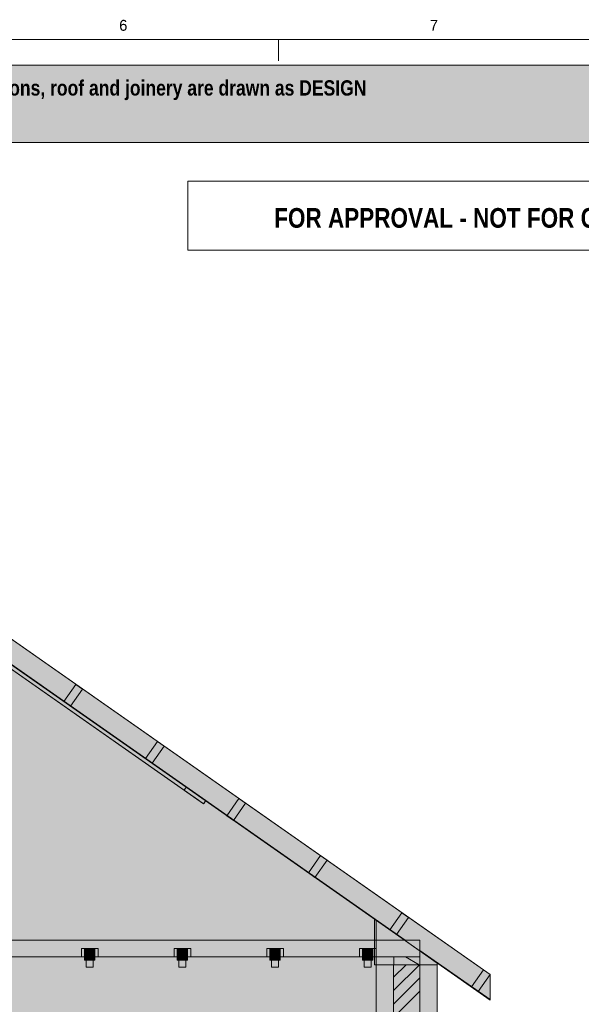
# Model space of a CAD drawing. Header units: millimetres. Extents: x 17 to 413, y 4 to 292.
# Tile 18 of 19: x 207 to 272, y 178 to 292. Entities that reach past the tile are written whole.
import ezdxf
from ezdxf.enums import TextEntityAlignment as Align

# ---------------------------------------------------------------- set-up
doc = ezdxf.new("R2010")
doc.units = ezdxf.units.MM
for name, color, linetype in [('FILL-C_BDBDBF', 7, 'Continuous'), ('FILL-C_CCB294', 7, 'Continuous'), ('FILL-EPS', 7, 'Continuous'), ('FILL-TIMBER', 7, 'Continuous'), ('FILL-WHITE', 7, 'Continuous'), ('LINE-CORE', 7, 'Continuous'), ('LINE-INK', 7, 'Continuous'), ('LINE-RED', 7, 'Continuous'), ('LINE-STEEL_GREY', 7, 'Continuous'), ('LINE-TIMBER_DK', 7, 'Continuous'), ('TEXT-INK', 7, 'Continuous'), ('TEXT-RED', 7, 'Continuous'), ('TEXT-STEEL_GREY', 7, 'Continuous')]:
    doc.layers.add(name, color=color, linetype=linetype)
doc.styles.add('OpenSansCondensed-Bold', font='OpenSansCondensed-Bold.ttf')

msp = doc.modelspace()

# ---------------------------------------------------------------- hatches: boundary and pattern name
at = {"layer": 'FILL-C_BDBDBF', "true_color": 0xbdbdbf}
h = msp.add_hatch(color=9, dxfattribs=at)
h.dxf.hatch_style = 1
h.paths.add_polyline_path([(253.17, 182.39), (253.17, 176.31), (250.64, 176.31), (250.12, 176.31), (250.12, 182.39), (250.19, 182.39)])
at = {"layer": 'FILL-C_CCB294', "true_color": 0xccb294}
h = msp.add_hatch(color=253, dxfattribs=at)
h.dxf.hatch_style = 1
h.paths.add_polyline_path([(250.17, 182.39), (250.17, 183.05), (250.17, 183.33), (251.05, 183.33), (253.17, 183.33), (253.17, 182.67), (253.17, 182.39), (252.29, 182.39)])
h = msp.add_hatch(color=253, dxfattribs=at)
h.dxf.hatch_style = 1
h.paths.add_polyline_path([(250.17, 182.39), (250.17, 183.05), (250.17, 183.33), (251.05, 183.33), (253.17, 183.33), (253.17, 182.67), (253.17, 182.39), (252.29, 182.39)])
at = {"layer": 'FILL-EPS', "true_color": 0xccffff}
h = msp.add_hatch(color=7, dxfattribs=at)
h.dxf.hatch_style = 1
h.paths.add_polyline_path([(250.12, 182.39), (250.12, 176.31), (248.09, 176.31), (248.09, 178.41), (248.09, 179.68), (248.09, 180.35), (248.09, 182.39)])
h = msp.add_hatch(color=7, dxfattribs=at)
h.dxf.hatch_style = 1
h.paths.add_polyline_path([(255.2, 176.97), (255.2, 175.81), (254.2, 175.81), (253.19, 175.81), (253.19, 176.05), (253.19, 176.31), (253.17, 176.31), (253.17, 182.39), (255.2, 182.39)])
at = {"layer": 'FILL-TIMBER', "true_color": 0xedd6a8}
h = msp.add_hatch(color=41, dxfattribs=at)
h.dxf.hatch_style = 1
h.paths.add_polyline_path([(227.44, 201.53), (225.77, 202.7), (225.83, 202.8), (226.02, 203.06), (227.69, 201.89), (228.28, 201.48), (228.09, 201.21), (228.03, 201.12)])
at = {"layer": 'FILL-WHITE', "true_color": 0xfff5f0}
h = msp.add_hatch(color=7, dxfattribs=at)
h.dxf.hatch_style = 1
h.paths.add_polyline_path([(23, 278), (307, 278), (307, 287), (23, 287)])
at = {"layer": 'FILL-WHITE', "true_color": 0xffffff}
h = msp.add_hatch(color=7, dxfattribs=at)
h.dxf.hatch_style = 1
h.paths.add_polyline_path([(156.3, 254.82), (156.3, 254.82), (253.17, 186.99), (253.17, 186.99), (253.17, 186.99), (261.34, 181.27), (261.34, 181.27), (261.34, 178.34), (253.17, 184.06), (253.17, 185.27), (251.45, 185.27), (156.3, 251.89), (156.3, 254.82), (156.29, 254.83)])
h = msp.add_hatch(color=7, dxfattribs=at)
h.dxf.hatch_style = 1
h.paths.add_polyline_path([(156.3, 254.82), (156.3, 254.82), (253.17, 186.99), (253.17, 186.99), (253.17, 186.99), (261.34, 181.27), (261.34, 181.27), (261.34, 178.34), (253.17, 184.06), (253.17, 185.27), (251.45, 185.27), (156.3, 251.89), (156.3, 254.82), (156.29, 254.83)])
h = msp.add_hatch(color=7, dxfattribs=at)
h.dxf.hatch_style = 1
h.paths.add_polyline_path([(156.3, 254.82), (156.3, 254.82), (253.17, 186.99), (253.17, 186.99), (253.17, 186.99), (261.34, 181.27), (261.34, 181.27), (261.34, 178.34), (253.17, 184.06), (253.17, 185.27), (251.45, 185.27), (156.3, 251.89), (156.3, 254.82), (156.29, 254.83)])
h = msp.add_hatch(color=7, dxfattribs=at)
h.dxf.hatch_style = 1
h.paths.add_polyline_path([(156.3, 254.82), (156.3, 254.82), (253.17, 186.99), (253.17, 186.99), (253.17, 186.99), (261.34, 181.27), (261.34, 181.27), (261.34, 178.34), (253.17, 184.06), (253.17, 185.27), (251.45, 185.27), (156.3, 251.89), (156.3, 254.82), (156.29, 254.83)])
h = msp.add_hatch(color=7, dxfattribs=at)
h.dxf.hatch_style = 1
h.paths.add_polyline_path([(156.3, 254.82), (156.3, 254.82), (253.17, 186.99), (253.17, 186.99), (253.17, 186.99), (261.34, 181.27), (261.34, 181.27), (261.34, 178.34), (253.17, 184.06), (253.17, 185.27), (251.45, 185.27), (156.3, 251.89), (156.3, 254.82), (156.29, 254.83)])
h = msp.add_hatch(color=7, dxfattribs=at)
h.dxf.hatch_style = 1
h.paths.add_polyline_path([(156.3, 254.82), (156.3, 254.82), (253.17, 186.99), (253.17, 186.99), (253.17, 186.99), (261.34, 181.27), (261.34, 181.27), (261.34, 178.34), (253.17, 184.06), (253.17, 185.27), (251.45, 185.27), (156.3, 251.89), (156.3, 254.82), (156.29, 254.83)])
h = msp.add_hatch(color=7, dxfattribs=at)
h.dxf.hatch_style = 1
h.paths.add_polyline_path([(156.3, 254.82), (156.3, 254.82), (253.17, 186.99), (253.17, 186.99), (253.17, 186.99), (261.34, 181.27), (261.34, 181.27), (261.34, 178.34), (253.17, 184.06), (253.17, 185.27), (251.45, 185.27), (156.3, 251.89), (156.3, 254.82), (156.29, 254.83)])
h = msp.add_hatch(color=7, dxfattribs=at)
h.dxf.hatch_style = 1
h.paths.add_polyline_path([(156.3, 251.84), (156.3, 254.82), (261.34, 181.27), (261.34, 178.29), (156.3, 251.84)])
h = msp.add_hatch(color=7, dxfattribs=at)
h.dxf.hatch_style = 1
h.paths.add_polyline_path([(156.3, 251.84), (156.3, 254.82), (261.34, 181.27), (261.34, 178.29), (156.3, 251.84)])
h = msp.add_hatch(color=7, dxfattribs=at)
h.dxf.hatch_style = 1
h.paths.add_polyline_path([(156.3, 251.84), (156.3, 254.82), (261.34, 181.27), (261.34, 178.29), (156.3, 251.84)])
h = msp.add_hatch(color=7, dxfattribs=at)
h.dxf.hatch_style = 1
h.paths.add_polyline_path([(156.3, 251.84), (156.3, 254.82), (261.34, 181.27), (261.34, 178.29), (156.3, 251.84)])
h = msp.add_hatch(color=7, dxfattribs=at)
h.dxf.hatch_style = 1
h.paths.add_polyline_path([(156.3, 254.82), (253.17, 186.99), (261.34, 181.27), (261.34, 178.34), (253.17, 184.06), (253.17, 185.27), (251.45, 185.27), (156.3, 251.89)])
h = msp.add_hatch(color=7, dxfattribs=at)
h.dxf.hatch_style = 1
h.paths.add_polyline_path([(156.3, 254.82), (253.17, 186.99), (261.34, 181.27), (261.34, 178.34), (253.17, 184.06), (253.17, 185.27), (251.45, 185.27), (156.3, 251.89)])
h = msp.add_hatch(color=7, dxfattribs=at)
h.dxf.hatch_style = 1
h.paths.add_polyline_path([(156.3, 254.82), (253.17, 186.99), (261.34, 181.27), (261.34, 178.34), (253.17, 184.06), (253.17, 185.27), (251.45, 185.27), (156.3, 251.89)])
h = msp.add_hatch(color=7, dxfattribs=at)
h.dxf.hatch_style = 1
h.paths.add_polyline_path([(156.3, 254.82), (253.17, 186.99), (261.34, 181.27), (261.34, 178.34), (253.17, 184.06), (253.17, 185.27), (251.45, 185.27), (156.3, 251.89)])
h = msp.add_hatch(color=7, dxfattribs=at)
h.dxf.hatch_style = 1
h.paths.add_polyline_path([(156.3, 254.82), (253.17, 186.99), (261.34, 181.27), (261.34, 178.34), (253.17, 184.06), (253.17, 185.27), (251.45, 185.27), (156.3, 251.89)])
h = msp.add_hatch(color=7, dxfattribs=at)
h.dxf.hatch_style = 1
h.paths.add_polyline_path([(156.3, 254.82), (253.17, 186.99), (261.34, 181.27), (261.34, 178.34), (253.17, 184.06), (253.17, 185.27), (251.45, 185.27), (156.3, 251.89)])
h = msp.add_hatch(color=7, dxfattribs=at)
h.dxf.hatch_style = 1
h.paths.add_polyline_path([(156.3, 254.82), (253.17, 186.99), (261.34, 181.27), (261.34, 178.34), (253.17, 184.06), (253.17, 185.27), (251.45, 185.27), (156.3, 251.89)])
h = msp.add_hatch(color=7, dxfattribs=at)
h.dxf.hatch_style = 1
h.paths.add_polyline_path([(64.52, 187.57), (148.53, 246.4), (164.07, 246.4), (248.09, 187.57), (248.09, 136.67), (64.52, 136.67)])
h.paths.add_polyline_path([(176.8, 154.46), (176.8, 175.81), (162.79, 175.81), (162.79, 154.46)], flags=0)
h = msp.add_hatch(color=7, dxfattribs=at)
h.dxf.hatch_style = 1
h.paths.add_polyline_path([(64.52, 182.39), (64.72, 182.39), (64.72, 187.71), (148.53, 246.4), (164.07, 246.4), (165.17, 245.63), (165.97, 245.07), (165.99, 245.06), (247.16, 188.22), (247.89, 187.71), (247.89, 182.39), (248.09, 182.39), (248.09, 136.67), (64.52, 136.67)])
h.paths.add_polyline_path([(177.3, 154.46), (177.3, 176.31), (177.27, 176.3), (177.27, 176.31), (162.29, 176.31), (162.29, 154.46)], flags=0)
h = msp.add_hatch(color=7, dxfattribs=at)
h.dxf.hatch_style = 1
h.paths.add_polyline_path([(163.74, 246.67), (163.74, 246.67), (226.02, 203.06), (225.84, 202.81), (225.83, 202.8), (225.77, 202.7), (163.49, 246.31)])
h = msp.add_hatch(color=7, dxfattribs=at)
h.dxf.hatch_style = 1
h.paths.add_polyline_path([(164.86, 245.89), (228.28, 201.48), (228.09, 201.2), (228.03, 201.12), (228.03, 201.12), (164.61, 245.52), (164.86, 245.89), (164.85, 245.89)])
h = msp.add_hatch(color=7, dxfattribs=at)
h.dxf.hatch_style = 1
h.paths.add_polyline_path([(211.78, 212.99), (213.18, 214.99), (213.95, 214.45), (212.55, 212.46)])
h = msp.add_hatch(color=7, dxfattribs=at)
h.dxf.hatch_style = 1
h.paths.add_polyline_path([(211.78, 212.99), (213.18, 214.99), (213.95, 214.45), (212.55, 212.46)])
h = msp.add_hatch(color=7, dxfattribs=at)
h.dxf.hatch_style = 1
h.paths.add_polyline_path([(222.03, 205.82), (221.26, 206.36), (222.66, 208.36), (223.43, 207.82), (222.03, 205.82)])
h = msp.add_hatch(color=7, dxfattribs=at)
h.dxf.hatch_style = 1
h.paths.add_polyline_path([(222.03, 205.82), (221.26, 206.36), (222.66, 208.36), (223.43, 207.82), (222.03, 205.82)])
h = msp.add_hatch(color=7, dxfattribs=at)
h.dxf.hatch_style = 1
h.paths.add_polyline_path([(230.74, 199.72), (232.13, 201.72), (232.9, 201.18), (231.51, 199.18)])
h = msp.add_hatch(color=7, dxfattribs=at)
h.dxf.hatch_style = 1
h.paths.add_polyline_path([(230.74, 199.72), (232.13, 201.72), (232.9, 201.18), (231.51, 199.18)])
h = msp.add_hatch(color=7, dxfattribs=at)
h.dxf.hatch_style = 1
h.paths.add_polyline_path([(240.21, 193.08), (241.61, 195.08), (242.38, 194.54), (240.98, 192.54)])
h = msp.add_hatch(color=7, dxfattribs=at)
h.dxf.hatch_style = 1
h.paths.add_polyline_path([(240.21, 193.08), (241.61, 195.08), (242.38, 194.54), (240.98, 192.54)])
h = msp.add_hatch(color=7, dxfattribs=at)
h.dxf.hatch_style = 1
h.paths.add_polyline_path([(249.69, 186.45), (251.09, 188.44), (251.86, 187.9), (250.46, 185.91)])
h = msp.add_hatch(color=7, dxfattribs=at)
h.dxf.hatch_style = 1
h.paths.add_polyline_path([(249.69, 186.45), (251.09, 188.44), (251.86, 187.9), (250.46, 185.91)])
h = msp.add_hatch(color=7, dxfattribs=at)
h.dxf.hatch_style = 1
h.paths.add_polyline_path([(248.09, 187.57), (248.09, 182.39), (247.89, 182.39), (247.89, 187.71)])
h = msp.add_hatch(color=7, dxfattribs=at)
h.dxf.hatch_style = 1
h.paths.add_polyline_path([(248.09, 187.57), (255.2, 182.59), (255.2, 136.67), (248.09, 136.67)])
h = msp.add_hatch(color=7, dxfattribs=at)
h.dxf.hatch_style = 1
h.paths.add_polyline_path([(255.2, 182.59), (255.2, 182.39), (248.09, 182.39), (248.09, 187.57)])
h = msp.add_hatch(color=7, dxfattribs=at)
h.dxf.hatch_style = 1
h.paths.add_polyline_path([(59.43, 185.27), (253.17, 185.27), (253.17, 183.33), (59.43, 183.33)])
h = msp.add_hatch(color=7, dxfattribs=at)
h.dxf.hatch_style = 1
h.paths.add_polyline_path([(59.43, 185.27), (253.17, 185.27), (253.17, 183.33), (59.43, 183.33)])
h = msp.add_hatch(color=7, dxfattribs=at)
h.dxf.hatch_style = 1
h.paths.add_polyline_path([(59.43, 185.27), (253.17, 185.27), (253.17, 183.33), (59.43, 183.33)])
h = msp.add_hatch(color=7, dxfattribs=at)
h.dxf.hatch_style = 1
h.paths.add_polyline_path([(59.43, 185.27), (253.17, 185.27), (253.17, 183.33), (59.43, 183.33)])
h = msp.add_hatch(color=7, dxfattribs=at)
h.dxf.hatch_style = 1
h.paths.add_polyline_path([(59.43, 185.27), (253.17, 185.27), (253.17, 183.33), (59.43, 183.33)])
h = msp.add_hatch(color=7, dxfattribs=at)
h.dxf.hatch_style = 1
h.paths.add_polyline_path([(59.43, 185.27), (253.17, 185.27), (253.17, 183.33), (59.43, 183.33)])
h = msp.add_hatch(color=7, dxfattribs=at)
h.dxf.hatch_style = 1
h.paths.add_polyline_path([(59.43, 185.27), (253.17, 185.27), (253.17, 183.33), (59.43, 183.33)])
h = msp.add_hatch(color=7, dxfattribs=at)
h.dxf.hatch_style = 1
h.paths.add_polyline_path([(59.43, 185.27), (253.17, 185.27), (253.17, 183.33), (59.43, 183.33)])
h = msp.add_hatch(color=7, dxfattribs=at)
h.dxf.hatch_style = 1
h.paths.add_polyline_path([(59.43, 185.27), (253.17, 185.27), (253.17, 183.33), (59.43, 183.33)])
h = msp.add_hatch(color=7, dxfattribs=at)
h.dxf.hatch_style = 1
h.paths.add_polyline_path([(59.43, 185.27), (253.17, 185.27), (253.17, 183.33), (59.43, 183.33)])
h = msp.add_hatch(color=7, dxfattribs=at)
h.dxf.hatch_style = 1
h.paths.add_polyline_path([(59.43, 185.27), (253.17, 185.27), (253.17, 183.33), (59.43, 183.33)])
h = msp.add_hatch(color=7, dxfattribs=at)
h.dxf.hatch_style = 1
h.paths.add_polyline_path([(59.43, 185.27), (253.17, 185.27), (253.17, 183.33), (59.43, 183.33)])
h = msp.add_hatch(color=7, dxfattribs=at)
h.dxf.hatch_style = 1
h.paths.add_polyline_path([(59.43, 185.27), (253.17, 185.27), (253.17, 183.33), (59.43, 183.33)])
h = msp.add_hatch(color=7, dxfattribs=at)
h.dxf.hatch_style = 1
h.paths.add_polyline_path([(59.43, 185.27), (253.17, 185.27), (253.17, 183.33), (59.43, 183.33)])
h = msp.add_hatch(color=7, dxfattribs=at)
h.dxf.hatch_style = 1
h.paths.add_polyline_path([(213.82, 184.27), (214.18, 184.27), (215.76, 184.27), (215.76, 183.33), (215.4, 183.33), (215.4, 182.93), (214.18, 182.93), (214.18, 183.33), (213.82, 183.33)])
h = msp.add_hatch(color=7, dxfattribs=at)
h.dxf.hatch_style = 1
h.paths.add_polyline_path([(215.4, 184.27), (215.76, 184.27), (215.76, 183.33), (215.4, 183.33), (215.4, 182.93), (214.18, 182.93), (214.18, 183.33), (213.82, 183.33), (213.82, 184.27)])
h = msp.add_hatch(color=7, dxfattribs=at)
h.dxf.hatch_style = 1
h.paths.add_polyline_path([(214.18, 184.27), (215.4, 184.27), (215.4, 182.93), (214.18, 182.93)])
h = msp.add_hatch(color=7, dxfattribs=at)
h.dxf.hatch_style = 1
h.paths.add_polyline_path([(215.4, 184.27), (215.4, 182.93), (214.18, 182.93), (214.18, 184.27)])
h = msp.add_hatch(color=7, dxfattribs=at)
h.dxf.hatch_style = 1
h.paths.add_polyline_path([(214.39, 183.93), (215.19, 183.93), (215.19, 182.13), (214.39, 182.13)])
h = msp.add_hatch(color=7, dxfattribs=at)
h.dxf.hatch_style = 1
h.paths.add_polyline_path([(215.19, 183.93), (215.19, 182.13), (214.39, 182.13), (214.39, 183.93)])
h = msp.add_hatch(color=7, dxfattribs=at)
h.dxf.hatch_style = 1
h.paths.add_polyline_path([(224.59, 184.27), (224.95, 184.27), (226.53, 184.27), (226.53, 183.33), (226.17, 183.33), (226.17, 182.93), (224.95, 182.93), (224.95, 183.33), (224.59, 183.33)])
h = msp.add_hatch(color=7, dxfattribs=at)
h.dxf.hatch_style = 1
h.paths.add_polyline_path([(226.17, 184.27), (226.53, 184.27), (226.53, 183.33), (226.17, 183.33), (226.17, 182.93), (224.95, 182.93), (224.95, 183.33), (224.59, 183.33), (224.59, 184.27)])
h = msp.add_hatch(color=7, dxfattribs=at)
h.dxf.hatch_style = 1
h.paths.add_polyline_path([(224.95, 184.27), (226.17, 184.27), (226.17, 182.93), (224.95, 182.93)])
h = msp.add_hatch(color=7, dxfattribs=at)
h.dxf.hatch_style = 1
h.paths.add_polyline_path([(226.17, 184.27), (226.17, 182.93), (224.95, 182.93), (224.95, 184.27)])
h = msp.add_hatch(color=7, dxfattribs=at)
h.dxf.hatch_style = 1
h.paths.add_polyline_path([(225.16, 182.13), (225.16, 183.93), (225.96, 183.93), (225.96, 182.13), (225.16, 182.13)])
h = msp.add_hatch(color=7, dxfattribs=at)
h.dxf.hatch_style = 1
h.paths.add_polyline_path([(225.16, 183.93), (225.96, 183.93), (225.96, 182.13), (225.16, 182.13)])
h = msp.add_hatch(color=7, dxfattribs=at)
h.dxf.hatch_style = 1
h.paths.add_polyline_path([(235.37, 184.27), (235.73, 184.27), (237.31, 184.27), (237.31, 183.33), (236.95, 183.33), (236.95, 182.93), (235.73, 182.93), (235.73, 183.33), (235.37, 183.33)])
h = msp.add_hatch(color=7, dxfattribs=at)
h.dxf.hatch_style = 1
h.paths.add_polyline_path([(236.95, 184.27), (237.31, 184.27), (237.31, 183.33), (236.95, 183.33), (236.95, 182.93), (235.73, 182.93), (235.73, 183.33), (235.37, 183.33), (235.37, 184.27)])
h = msp.add_hatch(color=7, dxfattribs=at)
h.dxf.hatch_style = 1
h.paths.add_polyline_path([(235.73, 184.27), (236.95, 184.27), (236.95, 182.93), (235.73, 182.93)])
h = msp.add_hatch(color=7, dxfattribs=at)
h.dxf.hatch_style = 1
h.paths.add_polyline_path([(236.95, 184.27), (236.95, 182.93), (235.73, 182.93), (235.73, 184.27)])
h = msp.add_hatch(color=7, dxfattribs=at)
h.dxf.hatch_style = 1
h.paths.add_polyline_path([(235.94, 182.13), (235.94, 183.93), (236.74, 183.93), (236.74, 182.13), (235.94, 182.13)])
h = msp.add_hatch(color=7, dxfattribs=at)
h.dxf.hatch_style = 1
h.paths.add_polyline_path([(235.94, 183.93), (236.74, 183.93), (236.74, 182.13), (235.94, 182.13)])
h = msp.add_hatch(color=7, dxfattribs=at)
h.dxf.hatch_style = 1
h.paths.add_polyline_path([(246.14, 184.27), (246.5, 184.27), (248.08, 184.27), (248.08, 183.33), (247.72, 183.33), (247.72, 182.93), (246.5, 182.93), (246.5, 183.33), (246.14, 183.33)])
h = msp.add_hatch(color=7, dxfattribs=at)
h.dxf.hatch_style = 1
h.paths.add_polyline_path([(247.72, 184.27), (248.08, 184.27), (248.08, 183.33), (247.72, 183.33), (247.72, 182.93), (246.5, 182.93), (246.5, 183.33), (246.14, 183.33), (246.14, 184.27)])
h = msp.add_hatch(color=7, dxfattribs=at)
h.dxf.hatch_style = 1
h.paths.add_polyline_path([(246.5, 184.27), (247.72, 184.27), (247.72, 182.93), (246.5, 182.93)])
h = msp.add_hatch(color=7, dxfattribs=at)
h.dxf.hatch_style = 1
h.paths.add_polyline_path([(247.72, 184.27), (247.72, 182.93), (246.5, 182.93), (246.5, 184.27)])
h = msp.add_hatch(color=7, dxfattribs=at)
h.dxf.hatch_style = 1
h.paths.add_polyline_path([(246.71, 182.13), (246.71, 183.93), (247.51, 183.93), (247.51, 182.13), (246.71, 182.13)])
h = msp.add_hatch(color=7, dxfattribs=at)
h.dxf.hatch_style = 1
h.paths.add_polyline_path([(246.71, 183.93), (247.51, 183.93), (247.51, 182.13), (246.71, 182.13)])
h = msp.add_hatch(color=7, dxfattribs=at)
h.dxf.hatch_style = 1
h.paths.add_polyline_path([(250.17, 183.33), (253.17, 183.33), (253.17, 182.39), (250.17, 182.39)])
h = msp.add_hatch(color=7, dxfattribs=at)
h.dxf.hatch_style = 1
h.paths.add_polyline_path([(255.2, 182.39), (255.2, 136.67), (248.09, 136.67), (248.09, 136.67), (248.09, 166.09), (248.09, 166.1), (248.09, 166.1), (248.09, 182.39), (248.09, 182.39)])
h = msp.add_hatch(color=7, dxfattribs=at)
h.dxf.hatch_style = 1
h.paths.add_polyline_path([(248.09, 136.67), (248.09, 182.39), (255.2, 182.39), (255.2, 136.67)])
h = msp.add_hatch(color=7, dxfattribs=at)
h.dxf.hatch_style = 1
h.paths.add_polyline_path([(259.17, 179.81), (260.57, 181.81), (261.34, 181.27), (259.94, 179.27)])
h = msp.add_hatch(color=7, dxfattribs=at)
h.dxf.hatch_style = 1
h.paths.add_polyline_path([(259.17, 179.81), (260.57, 181.81), (261.34, 181.27), (259.94, 179.27)])

# ---------------------------------------------------------------- linework, layer by layer
at = {"layer": 'LINE-CORE', "lineweight": 5}
for points in [[(156.3, 254.82), (156.3, 254.82), (253.17, 186.99), (253.17, 186.99), (253.17, 186.99), (261.34, 181.27), (261.34, 181.27), (261.34, 181.27), (261.34, 178.34), (261.34, 178.34), (261.34, 178.34), (261.34, 178.34), (253.17, 184.06), (253.17, 185.27), (251.45, 185.27), (251.45, 185.27), (156.3, 251.89), (156.3, 254.82), (156.29, 254.83)], [(156.3, 254.82), (156.3, 254.82), (253.17, 186.99), (253.17, 186.99), (253.17, 186.99), (261.34, 181.27), (261.34, 181.27), (261.34, 181.27), (261.34, 178.34), (261.34, 178.34), (261.34, 178.34), (261.34, 178.34), (253.17, 184.06), (253.17, 185.27), (251.45, 185.27), (251.45, 185.27), (156.3, 251.89), (156.3, 254.82), (156.29, 254.83)], [(156.3, 254.82), (156.3, 254.82), (253.17, 186.99), (253.17, 186.99), (253.17, 186.99), (261.34, 181.27), (261.34, 181.27), (261.34, 181.27), (261.34, 178.34), (261.34, 178.34), (261.34, 178.34), (261.34, 178.34), (253.17, 184.06), (253.17, 185.27), (251.45, 185.27), (251.45, 185.27), (156.3, 251.89), (156.3, 254.82), (156.29, 254.83)], [(156.3, 254.82), (156.3, 254.82), (253.17, 186.99), (253.17, 186.99), (253.17, 186.99), (261.34, 181.27), (261.34, 181.27), (261.34, 181.27), (261.34, 178.34), (261.34, 178.34), (261.34, 178.34), (261.34, 178.34), (253.17, 184.06), (253.17, 185.27), (251.45, 185.27), (251.45, 185.27), (156.3, 251.89), (156.3, 254.82), (156.29, 254.83)], [(156.3, 254.82), (156.3, 254.82), (253.17, 186.99), (253.17, 186.99), (253.17, 186.99), (261.34, 181.27), (261.34, 181.27), (261.34, 181.27), (261.34, 178.34), (261.34, 178.34), (261.34, 178.34), (261.34, 178.34), (253.17, 184.06), (253.17, 185.27), (251.45, 185.27), (251.45, 185.27), (156.3, 251.89), (156.3, 254.82), (156.29, 254.83)], [(156.3, 254.82), (156.3, 254.82), (253.17, 186.99), (253.17, 186.99), (253.17, 186.99), (261.34, 181.27), (261.34, 181.27), (261.34, 181.27), (261.34, 178.34), (261.34, 178.34), (261.34, 178.34), (261.34, 178.34), (253.17, 184.06), (253.17, 185.27), (251.45, 185.27), (251.45, 185.27), (156.3, 251.89), (156.3, 254.82), (156.29, 254.83)], [(156.3, 254.82), (156.3, 254.82), (253.17, 186.99), (253.17, 186.99), (253.17, 186.99), (261.34, 181.27), (261.34, 181.27), (261.34, 181.27), (261.34, 178.34), (261.34, 178.34), (261.34, 178.34), (261.34, 178.34), (253.17, 184.06), (253.17, 185.27), (251.45, 185.27), (251.45, 185.27), (156.3, 251.89), (156.3, 254.82), (156.29, 254.83)], [(156.3, 251.84), (156.3, 254.82), (261.34, 181.27), (261.34, 181.27), (261.34, 181.27), (261.34, 178.29), (156.3, 251.84), (156.3, 251.84), (156.3, 251.84)], [(156.3, 251.84), (156.3, 254.82), (261.34, 181.27), (261.34, 181.27), (261.34, 181.27), (261.34, 178.29), (156.3, 251.84), (156.3, 251.84), (156.3, 251.84)], [(156.3, 251.84), (156.3, 254.82), (261.34, 181.27), (261.34, 181.27), (261.34, 181.27), (261.34, 178.29), (156.3, 251.84), (156.3, 251.84), (156.3, 251.84)], [(156.3, 251.84), (156.3, 254.82), (261.34, 181.27), (261.34, 181.27), (261.34, 181.27), (261.34, 178.29), (156.3, 251.84), (156.3, 251.84), (156.3, 251.84)], [(156.3, 254.82), (253.17, 186.99), (253.17, 186.99), (261.34, 181.27), (261.34, 181.27), (261.34, 181.27), (261.34, 178.34), (253.17, 184.06), (253.17, 184.06), (253.17, 185.27), (251.45, 185.27), (251.45, 185.27), (251.45, 185.27), (156.3, 251.89)], [(156.3, 254.82), (253.17, 186.99), (253.17, 186.99), (261.34, 181.27), (261.34, 181.27), (261.34, 181.27), (261.34, 178.34), (253.17, 184.06), (253.17, 184.06), (253.17, 185.27), (251.45, 185.27), (251.45, 185.27), (251.45, 185.27), (156.3, 251.89)], [(156.3, 254.82), (253.17, 186.99), (253.17, 186.99), (261.34, 181.27), (261.34, 181.27), (261.34, 181.27), (261.34, 178.34), (253.17, 184.06), (253.17, 184.06), (253.17, 185.27), (251.45, 185.27), (251.45, 185.27), (251.45, 185.27), (156.3, 251.89)], [(156.3, 254.82), (253.17, 186.99), (253.17, 186.99), (261.34, 181.27), (261.34, 181.27), (261.34, 181.27), (261.34, 178.34), (253.17, 184.06), (253.17, 184.06), (253.17, 185.27), (251.45, 185.27), (251.45, 185.27), (251.45, 185.27), (156.3, 251.89)], [(156.3, 254.82), (253.17, 186.99), (253.17, 186.99), (261.34, 181.27), (261.34, 181.27), (261.34, 181.27), (261.34, 178.34), (253.17, 184.06), (253.17, 184.06), (253.17, 185.27), (251.45, 185.27), (251.45, 185.27), (251.45, 185.27), (156.3, 251.89)], [(156.3, 254.82), (253.17, 186.99), (253.17, 186.99), (261.34, 181.27), (261.34, 181.27), (261.34, 181.27), (261.34, 178.34), (253.17, 184.06), (253.17, 184.06), (253.17, 185.27), (251.45, 185.27), (251.45, 185.27), (251.45, 185.27), (156.3, 251.89)], [(156.3, 254.82), (253.17, 186.99), (253.17, 186.99), (261.34, 181.27), (261.34, 181.27), (261.34, 181.27), (261.34, 178.34), (253.17, 184.06), (253.17, 184.06), (253.17, 185.27), (251.45, 185.27), (251.45, 185.27), (251.45, 185.27), (156.3, 251.89)], [(64.52, 187.57), (148.53, 246.4), (164.07, 246.4), (164.07, 246.4), (164.07, 246.4), (248.09, 187.57), (248.09, 187.57), (248.09, 136.67), (248.09, 136.67), (64.52, 136.67)], [(64.52, 182.39), (64.72, 182.39), (64.72, 187.71), (148.53, 246.4), (148.53, 246.4), (148.53, 246.4), (164.07, 246.4), (164.07, 246.4), (165.17, 245.63), (165.97, 245.07), (165.99, 245.06), (247.16, 188.22), (247.89, 187.71), (247.89, 182.39), (248.09, 182.39), (248.09, 136.67), (248.09, 136.67), (64.52, 136.67)], [(163.74, 246.67), (163.74, 246.67), (163.74, 246.67), (226.02, 203.06), (225.84, 202.81), (225.83, 202.8), (225.83, 202.8), (225.77, 202.7), (163.49, 246.31), (163.49, 246.31), (163.49, 246.31), (163.49, 246.31)], [(164.86, 245.89), (228.28, 201.48), (228.09, 201.2), (228.03, 201.12), (228.03, 201.12), (164.61, 245.52), (164.86, 245.89), (164.85, 245.89)], [(211.78, 212.99), (213.18, 214.99), (213.18, 214.99), (213.18, 214.99), (213.95, 214.45), (212.55, 212.46), (212.55, 212.46), (212.55, 212.46)], [(211.78, 212.99), (213.18, 214.99), (213.18, 214.99), (213.18, 214.99), (213.95, 214.45), (212.55, 212.46), (212.55, 212.46), (212.55, 212.46)], [(222.03, 205.82), (221.26, 206.36), (222.66, 208.36), (222.66, 208.36), (222.66, 208.36), (223.43, 207.82), (222.03, 205.82), (222.03, 205.82)], [(222.03, 205.82), (221.26, 206.36), (222.66, 208.36), (222.66, 208.36), (222.66, 208.36), (223.43, 207.82), (222.03, 205.82), (222.03, 205.82)], [(230.74, 199.72), (232.13, 201.72), (232.9, 201.18), (231.51, 199.18)], [(230.74, 199.72), (232.13, 201.72), (232.9, 201.18), (231.51, 199.18)], [(240.21, 193.08), (241.61, 195.08), (242.38, 194.54), (240.98, 192.54)], [(240.21, 193.08), (241.61, 195.08), (242.38, 194.54), (240.98, 192.54)], [(249.69, 186.45), (251.09, 188.44), (251.86, 187.9), (250.46, 185.91)], [(249.69, 186.45), (251.09, 188.44), (251.86, 187.9), (250.46, 185.91)], [(248.09, 187.57), (248.09, 182.39), (247.89, 182.39), (247.89, 187.71)], [(248.09, 187.57), (255.2, 182.59), (255.2, 136.67), (248.09, 136.67)], [(255.2, 182.59), (255.2, 182.39), (248.09, 182.39), (248.09, 187.57)], [(59.43, 185.27), (253.17, 185.27), (253.17, 183.33), (253.17, 183.33), (59.43, 183.33), (59.43, 185.27)], [(59.43, 185.27), (253.17, 185.27), (253.17, 185.27), (253.17, 183.33), (59.43, 183.33), (59.43, 183.33)], [(59.43, 185.27), (253.17, 185.27), (253.17, 183.33), (253.17, 183.33), (59.43, 183.33), (59.43, 185.27)], [(59.43, 185.27), (253.17, 185.27), (253.17, 185.27), (253.17, 183.33), (59.43, 183.33), (59.43, 183.33)], [(59.43, 185.27), (253.17, 185.27), (253.17, 183.33), (253.17, 183.33), (59.43, 183.33), (59.43, 185.27)], [(59.43, 185.27), (253.17, 185.27), (253.17, 185.27), (253.17, 183.33), (59.43, 183.33), (59.43, 183.33)], [(59.43, 185.27), (253.17, 185.27), (253.17, 183.33), (253.17, 183.33), (59.43, 183.33), (59.43, 185.27)], [(59.43, 185.27), (253.17, 185.27), (253.17, 185.27), (253.17, 183.33), (59.43, 183.33), (59.43, 183.33)], [(59.43, 185.27), (253.17, 185.27), (253.17, 183.33), (253.17, 183.33), (59.43, 183.33), (59.43, 185.27)], [(59.43, 185.27), (253.17, 185.27), (253.17, 185.27), (253.17, 183.33), (59.43, 183.33), (59.43, 183.33)], [(59.43, 185.27), (253.17, 185.27), (253.17, 183.33), (253.17, 183.33), (59.43, 183.33), (59.43, 185.27)], [(59.43, 185.27), (253.17, 185.27), (253.17, 185.27), (253.17, 183.33), (59.43, 183.33), (59.43, 183.33)], [(59.43, 185.27), (253.17, 185.27), (253.17, 183.33), (253.17, 183.33), (59.43, 183.33), (59.43, 185.27)], [(59.43, 185.27), (253.17, 185.27), (253.17, 185.27), (253.17, 183.33), (59.43, 183.33), (59.43, 183.33)], [(213.82, 184.27), (214.18, 184.27), (215.76, 184.27), (215.76, 183.33), (215.4, 183.33), (215.4, 182.93), (214.18, 182.93), (214.18, 183.33), (213.82, 183.33)], [(215.4, 184.27), (215.76, 184.27), (215.76, 183.33), (215.4, 183.33), (215.4, 182.93), (214.18, 182.93), (214.18, 183.33), (213.82, 183.33), (213.82, 184.27)], [(214.18, 184.27), (215.4, 184.27), (215.4, 182.93), (214.18, 182.93)], [(215.4, 184.27), (215.4, 182.93), (214.18, 182.93), (214.18, 184.27)], [(214.39, 183.93), (215.19, 183.93), (215.19, 182.13), (214.39, 182.13)], [(215.19, 183.93), (215.19, 182.13), (214.39, 182.13), (214.39, 183.93)], [(224.59, 184.27), (224.95, 184.27), (226.53, 184.27), (226.53, 183.33), (226.17, 183.33), (226.17, 182.93), (224.95, 182.93), (224.95, 183.33), (224.59, 183.33)], [(226.17, 184.27), (226.53, 184.27), (226.53, 183.33), (226.17, 183.33), (226.17, 182.93), (224.95, 182.93), (224.95, 183.33), (224.59, 183.33), (224.59, 184.27)], [(224.95, 184.27), (226.17, 184.27), (226.17, 182.93), (224.95, 182.93)], [(226.17, 184.27), (226.17, 182.93), (224.95, 182.93), (224.95, 184.27)], [(225.16, 182.13), (225.16, 182.13), (225.16, 183.93), (225.96, 183.93), (225.96, 183.93), (225.96, 183.93), (225.96, 183.93), (225.96, 182.13), (225.16, 182.13), (225.16, 182.13)], [(225.16, 183.93), (225.16, 183.93), (225.16, 183.93), (225.96, 183.93), (225.96, 182.13), (225.96, 182.13), (225.96, 182.13), (225.96, 182.13), (225.16, 182.13), (225.16, 183.93)], [(235.37, 184.27), (235.73, 184.27), (237.31, 184.27), (237.31, 183.33), (236.95, 183.33), (236.95, 182.93), (235.73, 182.93), (235.73, 183.33), (235.37, 183.33)], [(236.95, 184.27), (237.31, 184.27), (237.31, 183.33), (236.95, 183.33), (236.95, 182.93), (235.73, 182.93), (235.73, 183.33), (235.37, 183.33), (235.37, 184.27)], [(235.73, 184.27), (236.95, 184.27), (236.95, 182.93), (235.73, 182.93)], [(236.95, 184.27), (236.95, 182.93), (235.73, 182.93), (235.73, 184.27)], [(235.94, 182.13), (235.94, 182.13), (235.94, 183.93), (236.74, 183.93), (236.74, 183.93), (236.74, 183.93), (236.74, 183.93), (236.74, 182.13), (235.94, 182.13), (235.94, 182.13)], [(235.94, 183.93), (235.94, 183.93), (235.94, 183.93), (235.94, 183.93), (236.74, 183.93), (236.74, 182.13), (236.74, 182.13), (236.74, 182.13), (236.74, 182.13), (235.94, 182.13)], [(246.14, 184.27), (246.5, 184.27), (248.08, 184.27), (248.08, 183.33), (247.72, 183.33), (247.72, 182.93), (246.5, 182.93), (246.5, 183.33), (246.14, 183.33)], [(247.72, 184.27), (248.08, 184.27), (248.08, 183.33), (247.72, 183.33), (247.72, 182.93), (246.5, 182.93), (246.5, 183.33), (246.14, 183.33), (246.14, 184.27)], [(246.5, 184.27), (247.72, 184.27), (247.72, 182.93), (246.5, 182.93)], [(247.72, 184.27), (247.72, 182.93), (246.5, 182.93), (246.5, 184.27)], [(246.71, 182.13), (246.71, 182.13), (246.71, 183.93), (247.51, 183.93), (247.51, 183.93), (247.51, 183.93), (247.51, 183.93), (247.51, 182.13), (246.71, 182.13), (246.71, 182.13)], [(246.71, 183.93), (246.71, 183.93), (246.71, 183.93), (246.71, 183.93), (247.51, 183.93), (247.51, 182.13), (247.51, 182.13), (247.51, 182.13), (247.51, 182.13), (246.71, 182.13)], [(250.17, 183.33), (253.17, 183.33), (253.17, 182.39), (250.17, 182.39)], [(255.2, 182.39), (255.2, 136.67), (248.09, 136.67), (248.09, 136.67), (248.09, 166.09), (248.09, 166.1), (248.09, 166.1), (248.09, 182.39), (248.09, 182.39)], [(248.09, 136.67), (248.09, 182.39), (255.2, 182.39), (255.2, 182.39), (255.2, 136.67), (248.09, 136.67)], [(259.17, 179.81), (260.57, 181.81), (261.34, 181.27), (259.94, 179.27)], [(259.17, 179.81), (260.57, 181.81), (261.34, 181.27), (259.94, 179.27)]]:
    msp.add_lwpolyline(points, close=True, dxfattribs=at)
at = {"layer": 'LINE-INK', "lineweight": 5}
msp.add_line((236.75, 290), (236.75, 287.5), dxfattribs=at)
for points in [[(20, 7), (413, 7), (413, 290), (20, 290)], [(227.44, 201.53), (225.77, 202.7), (225.83, 202.8), (226.02, 203.06), (227.69, 201.89), (228.28, 201.48), (228.09, 201.21), (228.03, 201.12)], [(250.17, 182.39), (250.17, 183.05), (250.17, 183.33), (251.05, 183.33), (253.17, 183.33), (253.17, 182.67), (253.17, 182.39), (252.29, 182.39)], [(250.17, 182.39), (250.17, 183.05), (250.17, 183.33), (251.05, 183.33), (253.17, 183.33), (253.17, 182.67), (253.17, 182.39), (252.29, 182.39)], [(250.12, 182.39), (250.12, 176.31), (248.09, 176.31), (248.09, 178.41), (248.09, 179.68), (248.09, 180.35), (248.09, 182.39)], [(253.19, 176.05), (253.19, 176.31), (253.17, 176.31), (250.64, 176.31), (250.12, 176.31), (248.09, 176.31), (248.09, 178.41), (248.09, 179.68), (248.09, 180.35), (248.09, 182.39), (250.12, 182.39), (250.19, 182.39), (253.17, 182.39), (255.2, 182.39), (255.2, 176.97), (255.2, 175.81), (254.2, 175.81), (253.19, 175.81)], [(253.17, 182.39), (253.17, 176.31), (250.64, 176.31), (250.12, 176.31), (250.12, 182.39), (250.19, 182.39)], [(255.2, 176.97), (255.2, 175.81), (254.2, 175.81), (253.19, 175.81), (253.19, 176.05), (253.19, 176.31), (253.17, 176.31), (253.17, 182.39), (255.2, 182.39)]]:
    msp.add_lwpolyline(points, close=True, dxfattribs=at)
at = {"layer": 'LINE-RED', "lineweight": 5}
for points in [[(23, 278), (307, 278), (307, 287), (23, 287)], [(226.21, 265.5), (303, 265.5), (303, 273.5), (226.21, 273.5)]]:
    msp.add_lwpolyline(points, close=True, dxfattribs=at)
at = {"layer": 'LINE-STEEL_GREY', "lineweight": 5}
for p, q in [((250.12, 179.38), (253.13, 182.39)), ((250.12, 180.94), (251.58, 182.39)), ((250.12, 177.82), (253.17, 180.87)), ((250.16, 176.31), (253.17, 179.32))]:
    msp.add_line(p, q, dxfattribs=at)
at = {"layer": 'LINE-TIMBER_DK', "lineweight": 5}
msp.add_line((251.49, 183.33), (253.11, 182.39), dxfattribs=at)
msp.add_line((251.49, 183.33), (253.11, 182.39), dxfattribs=at)

# ---------------------------------------------------------------- texts
at = {"layer": 'TEXT-INK', "style": 'OpenSansCondensed-Bold'}
msp.add_text('ICF PACKAGE: Nudura ICF formwork and accessories are our supply. Raft and foundations AS PER THE ARCHITECTURAL DRAWINGS; joist ledgers by the engineer. Floors, stairs, partitions, roof and joinery are drawn as DESIGN', height=1.778, dxfattribs=at).set_placement((24.6, 283.47))
at = {"layer": 'TEXT-RED', "style": 'OpenSansCondensed-Bold'}
msp.add_text('FOR APPROVAL - NOT FOR CONSTRUCTION', height=2.286, dxfattribs=at).set_placement((264.6, 268.1), align=Align.CENTER)
at = {"layer": 'TEXT-STEEL_GREY'}
for s, p in [('6', (218.69, 291)), ('7', (254.81, 291))]:
    msp.add_text(s, height=1.27, dxfattribs=at).set_placement(p, align=Align.CENTER)

doc.saveas('drawing.dxf')
